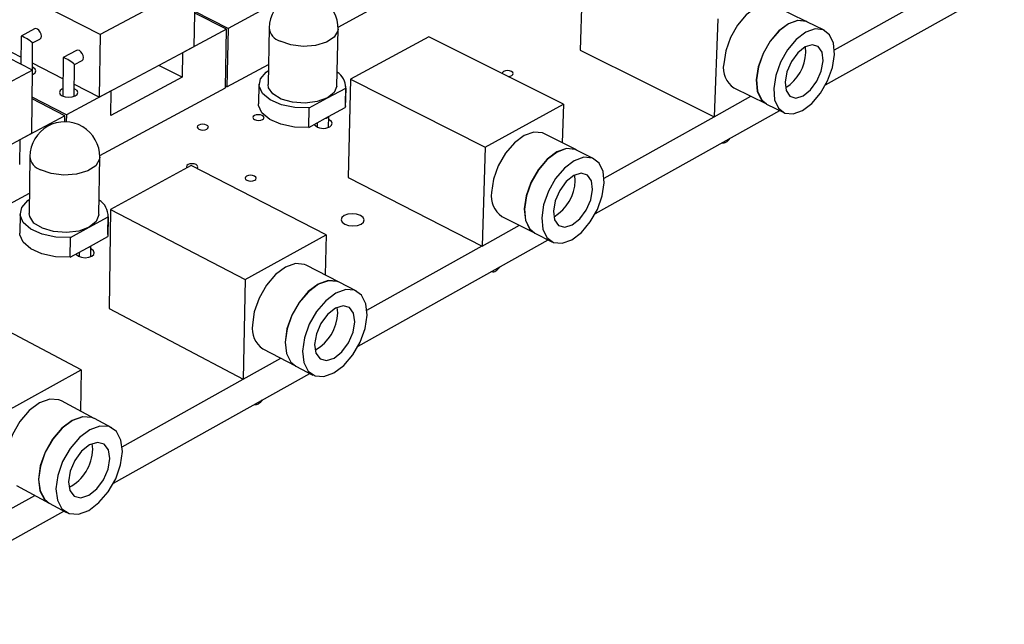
# Model space of a CAD drawing. Extents: x 67 to 205, y 67 to 144.
# Tile 10 of 14: x 143 to 181, y 74 to 97. Entities that reach past the tile are written whole.
import ezdxf

# ---------------------------------------------------------------- set-up
doc = ezdxf.new("R2010")
doc.units = 0
doc.layers.get('0').update_dxf_attribs({"linetype": 'CONTINUOUS'})

msp = doc.modelspace()

# ---------------------------------------------------------------- linework, layer by layer
at = {"color": 7, "linetype": 'CONTINUOUS'}
for p, q in [((146.07, 96.589), (139.692, 99.839)), ((164.775, 99.738), (164.65, 95.975)), ((143.46, 95.205), (137.082, 98.482)), ((149.76, 98.547), (146.07, 96.589)), ((149.718, 96.121), (149.76, 98.547)), ((174.145, 94.635), (181.062, 98.502)), ((174.486, 95.994), (178.544, 98.254)), ((152.722, 97.726), (151.026, 96.82)), ((155.279, 96.871), (157.042, 97.82)), ((173.421, 97.077), (172.158, 97.693)), ((150.965, 96.787), (149.74, 97.407)), ((151.026, 96.82), (149.741, 97.469)), ((169.982, 97.184), (169.835, 93.402)), ((143.54, 96.799), (143.021, 96.525)), ((150.965, 96.787), (149.26, 95.876)), ((150.923, 94.527), (150.965, 96.787)), ((151.026, 96.82), (150.983, 94.56)), ((152.618, 96.845), (152.573, 94.651)), ((155.229, 94.59), (155.28, 96.784)), ((174.094, 96.748), (173.427, 97.073)), ((143.021, 96.524), (143.009, 95.436)), ((143.462, 96.255), (143.747, 96.406)), ((146.07, 96.589), (146.037, 94.154)), ((158.796, 96.498), (155.761, 94.854)), ((164.008, 93.893), (158.796, 96.498)), ((143.012, 95.706), (141.837, 96.309)), ((143.451, 95.209), (143.462, 96.256)), ((146.037, 94.154), (149.718, 96.121)), ((173.382, 95.89), (173.37, 96.108)), ((144.646, 95.691), (144.628, 94.199)), ((145.165, 95.967), (144.647, 95.693)), ((149.26, 95.876), (149.244, 94.931)), ((164.65, 95.975), (169.835, 93.402)), ((144.636, 94.872), (143.454, 95.479)), ((145.073, 94.191), (145.088, 95.423)), ((145.088, 95.422), (145.374, 95.574)), ((149.244, 94.931), (148.347, 95.388)), ((150.983, 94.56), (152.589, 95.423)), ((143.46, 95.205), (139.693, 93.207)), ((143.433, 92.762), (143.46, 95.205)), ((149.244, 94.931), (146.486, 93.453)), ((146.037, 94.154), (145.079, 94.645)), ((146.058, 91.91), (150.923, 94.527)), ((150.983, 94.56), (150.924, 94.59)), ((152.219, 94.658), (152.203, 93.904)), ((154.871, 94.131), (155.576, 94.513)), ((155.576, 94.513), (155.559, 93.759)), ((155.565, 93.827), (155.583, 94.581)), ((155.761, 94.854), (155.67, 91.055)), ((155.761, 94.854), (160.975, 92.222)), ((170.597, 94.52), (171.857, 93.898)), ((144.769, 93.476), (143.448, 94.157)), ((146.499, 94.401), (144.769, 93.476)), ((146.486, 93.453), (146.499, 94.401)), ((154.164, 93.748), (154.871, 94.131)), ((169.835, 93.402), (171.256, 94.194)), ((144.707, 93.443), (143.448, 94.092)), ((154.148, 92.992), (154.164, 93.748)), ((154.913, 93.408), (155.559, 93.759)), ((155.565, 93.827), (155.559, 93.759)), ((160.975, 92.222), (164.008, 93.893)), ((164.008, 93.893), (163.958, 92.393)), ((171.864, 93.894), (172.529, 93.566)), ((144.707, 93.443), (142.966, 92.513)), ((144.704, 93.206), (144.707, 93.443)), ((144.769, 93.476), (144.765, 93.205)), ((154.795, 93.344), (154.913, 93.408)), ((154.916, 93), (154.926, 93.415)), ((165.238, 89.656), (172.371, 93.644)), ((165.577, 91.032), (169.834, 93.403)), ((154.148, 92.992), (154.795, 93.344)), ((154.477, 93.171), (154.473, 93.01)), ((139.677, 90.755), (143.433, 92.762)), ((164.506, 92.118), (163.241, 92.754)), ((142.966, 92.513), (142.957, 91.562)), ((160.975, 92.222), (160.862, 88.404)), ((143.358, 91.87), (143.334, 89.655)), ((146.029, 89.62), (146.06, 91.835)), ((165.18, 91.78), (164.512, 92.115)), ((149.599, 91.516), (146.472, 89.821)), ((154.817, 88.83), (149.599, 91.516)), ((164.461, 90.928), (164.447, 91.143)), ((155.67, 91.055), (160.862, 88.404)), ((138.37, 87.773), (143.342, 90.449)), ((142.975, 89.658), (142.967, 88.897)), ((146.378, 88.853), (146.389, 89.614)), ((146.472, 89.821), (146.418, 85.986)), ((146.472, 89.821), (151.69, 87.108)), ((161.623, 89.549), (162.885, 88.908)), ((145.653, 89.133), (146.38, 89.527)), ((146.38, 89.527), (146.369, 88.766)), ((160.862, 88.404), (162.3, 89.205)), ((144.925, 88.738), (145.653, 89.133)), ((146.378, 88.853), (146.369, 88.766)), ((151.69, 87.108), (154.817, 88.83)), ((154.817, 88.83), (154.781, 87.286)), ((162.892, 88.905), (163.558, 88.566)), ((144.915, 87.976), (144.925, 88.738)), ((145.582, 88.338), (145.704, 88.404)), ((145.704, 88.404), (146.369, 88.766)), ((145.713, 87.992), (145.718, 88.412)), ((156.059, 84.525), (163.416, 88.638)), ((156.396, 85.917), (160.861, 88.405)), ((144.915, 87.976), (145.582, 88.338)), ((145.266, 88.166), (145.263, 87.998)), ((155.318, 87.008), (154.052, 87.663)), ((151.69, 87.108), (151.614, 83.253)), ((155.994, 86.659), (155.325, 87.004)), ((145.341, 83.611), (140.12, 86.38)), ((146.418, 85.986), (151.614, 83.253)), ((155.267, 85.815), (155.251, 86.026)), ((152.373, 84.427), (153.636, 83.766)), ((151.614, 83.253), (153.069, 84.063)), ((142.116, 81.835), (145.341, 83.611)), ((145.341, 83.611), (145.32, 82.018)), ((146.594, 79.234), (154.186, 83.478)), ((153.643, 83.763), (154.31, 83.413)), ((146.928, 80.644), (151.614, 83.254)), ((145.846, 81.738), (144.579, 82.413)), ((146.522, 81.378), (145.853, 81.734)), ((145.786, 80.542), (145.769, 80.75)), ((142.834, 79.146), (144.098, 78.464)), ((142.079, 77.942), (143.549, 78.761)), ((136.83, 73.776), (144.668, 78.157)), ((144.105, 78.461), (144.772, 78.101))]:
    msp.add_line(p, q, dxfattribs=at)
for points in [[(172.158, 97.693), (172.121, 97.709), (171.803, 97.744), (171.442, 97.617), (171.075, 97.343), (170.738, 96.946), (170.464, 96.467), (170.28, 95.952), (170.203, 95.453)], [(143.747, 96.406), (143.755, 96.41), (143.79, 96.454), (143.803, 96.521), (143.792, 96.599), (143.758, 96.679), (143.706, 96.746), (143.646, 96.792), (143.584, 96.809), (143.54, 96.799)], [(173.421, 97.077), (173.384, 97.093), (173.066, 97.127), (172.706, 97), (172.339, 96.724), (172.002, 96.327), (171.727, 95.846), (171.542, 95.331), (171.465, 94.831), (171.504, 94.395), (171.654, 94.067), (171.857, 93.898)], [(173.427, 97.073), (173.391, 97.09), (173.073, 97.123), (172.713, 96.996), (172.346, 96.721), (172.008, 96.323), (171.734, 95.843), (171.549, 95.328), (171.472, 94.827), (171.51, 94.392), (171.661, 94.064), (171.864, 93.894)], [(174.487, 95.808), (174.45, 96.244), (174.302, 96.573), (174.058, 96.764), (173.74, 96.798), (173.38, 96.67), (173.013, 96.394), (172.675, 95.996), (172.4, 95.516), (172.215, 95), (172.138, 94.499), (172.176, 94.063), (172.326, 93.735), (172.572, 93.547), (172.891, 93.515), (173.25, 93.645), (173.616, 93.921), (173.951, 94.318), (174.225, 94.796), (174.409, 95.31), (174.487, 95.808)], [(174.048, 95.564), (174.008, 95.894), (173.862, 96.113), (173.633, 96.186), (173.355, 96.102), (173.071, 95.873), (172.824, 95.535), (172.651, 95.139), (172.58, 94.745), (172.621, 94.415), (172.767, 94.197), (172.997, 94.125), (173.274, 94.21), (173.558, 94.439), (173.804, 94.776), (173.977, 95.171), (174.048, 95.564)], [(145.374, 95.574), (145.381, 95.578), (145.417, 95.622), (145.43, 95.689), (145.418, 95.768), (145.384, 95.847), (145.333, 95.915), (145.272, 95.961), (145.21, 95.978), (145.165, 95.967)], [(143.458, 95.031), (143.485, 95.044), (143.56, 95.104), (143.585, 95.175), (143.556, 95.246), (143.477, 95.306), (143.452, 95.318)], [(154.164, 93.748), (153.609, 93.76), (153.086, 93.865), (152.651, 94.053), (152.353, 94.302), (152.223, 94.586), (152.275, 94.873), (152.503, 95.133), (152.584, 95.189)], [(162.002, 94.995), (162.046, 95.031), (162.058, 95.074), (162.038, 95.117), (161.989, 95.153), (161.917, 95.177), (161.835, 95.186), (161.754, 95.177), (161.686, 95.153), (161.643, 95.117), (161.63, 95.081)], [(161.868, 94.962), (161.935, 94.971), (162.002, 94.995)], [(154.871, 94.131), (154.477, 93.986), (154.005, 93.928), (153.519, 93.963), (153.084, 94.088), (152.761, 94.284), (152.591, 94.527), (152.573, 94.651)], [(155.229, 94.59), (155.133, 94.342), (154.871, 94.131)], [(144.632, 94.488), (144.598, 94.472), (144.523, 94.412), (144.498, 94.34), (144.528, 94.269), (144.607, 94.209)], [(144.607, 94.209), (144.724, 94.168), (144.861, 94.154), (144.997, 94.168), (145.111, 94.209), (145.186, 94.269), (145.21, 94.34), (145.181, 94.412), (145.101, 94.472), (145.077, 94.484)], [(154.148, 92.992), (153.593, 93.004), (153.07, 93.11), (152.635, 93.298), (152.337, 93.548), (152.208, 93.832), (152.203, 93.904)], [(152.357, 93.29), (152.402, 93.327), (152.416, 93.37), (152.397, 93.413), (152.348, 93.45), (152.277, 93.474), (152.195, 93.483), (152.113, 93.474), (152.044, 93.45), (152, 93.413), (151.986, 93.37), (152.005, 93.327), (152.053, 93.29), (152.125, 93.266), (152.207, 93.257), (152.289, 93.266), (152.357, 93.29)], [(150.203, 92.922), (150.247, 92.958), (150.262, 93.001), (150.243, 93.045), (150.195, 93.081), (150.124, 93.106), (150.041, 93.115), (149.959, 93.106), (149.89, 93.081), (149.846, 93.045), (149.831, 93.001), (149.85, 92.958), (149.898, 92.922), (149.969, 92.897), (150.052, 92.888), (150.134, 92.897), (150.203, 92.922)], [(154.957, 93.019), (155.03, 93.079), (155.052, 93.15), (155.021, 93.221), (154.94, 93.282), (154.923, 93.29)], [(163.241, 92.754), (163.186, 92.778), (162.855, 92.809), (162.483, 92.677), (162.106, 92.395), (161.761, 91.991), (161.481, 91.504), (161.296, 90.983), (161.222, 90.478)], [(164.506, 92.118), (164.451, 92.142), (164.121, 92.173), (163.749, 92.041), (163.371, 91.758), (163.026, 91.353), (162.746, 90.865), (162.56, 90.343), (162.486, 89.837), (162.531, 89.398), (162.69, 89.069), (162.885, 88.908)], [(164.512, 92.115), (164.457, 92.139), (164.127, 92.17), (163.755, 92.037), (163.378, 91.755), (163.033, 91.35), (162.753, 90.862), (162.567, 90.339), (162.493, 89.834), (162.537, 89.395), (162.696, 89.065), (162.892, 88.905)], [(165.58, 90.844), (165.538, 91.283), (165.381, 91.614), (165.125, 91.804), (164.795, 91.834), (164.423, 91.701), (164.046, 91.418), (163.701, 91.013), (163.421, 90.524), (163.234, 90.001), (163.16, 89.495), (163.204, 89.056), (163.363, 88.727), (163.62, 88.539), (163.95, 88.511), (164.322, 88.646), (164.697, 88.929), (165.041, 89.334), (165.319, 89.82), (165.505, 90.34), (165.58, 90.844)], [(149.814, 91.405), (149.837, 91.428), (149.851, 91.472), (149.833, 91.515), (149.784, 91.552), (149.713, 91.577), (149.63, 91.586), (149.547, 91.577), (149.479, 91.552), (149.433, 91.515), (149.419, 91.472), (149.438, 91.428)], [(152.056, 90.945), (152.101, 90.982), (152.115, 91.026), (152.096, 91.07), (152.047, 91.107), (151.976, 91.132), (151.892, 91.14), (151.81, 91.132), (151.741, 91.107), (151.696, 91.07), (151.682, 91.026), (151.701, 90.982), (151.75, 90.945), (151.822, 90.92), (151.905, 90.911), (151.987, 90.92), (152.056, 90.945)], [(165.128, 90.592), (165.083, 90.925), (164.93, 91.144), (164.692, 91.215), (164.404, 91.127), (164.112, 90.893), (163.859, 90.549), (163.685, 90.147), (163.615, 89.749), (163.661, 89.416), (163.815, 89.198), (164.054, 89.128), (164.341, 89.217), (164.632, 89.451), (164.884, 89.795), (165.058, 90.195), (165.128, 90.592)], [(144.925, 88.738), (144.361, 88.75), (143.833, 88.859), (143.397, 89.053), (143.101, 89.31), (142.977, 89.602), (143.038, 89.898), (143.277, 90.165), (143.34, 90.21)], [(145.653, 89.133), (145.249, 88.984), (144.768, 88.924), (144.275, 88.96), (143.838, 89.088), (143.515, 89.291), (143.35, 89.541), (143.334, 89.655)], [(146.029, 89.62), (146.029, 89.607), (145.925, 89.35), (145.653, 89.133)], [(156.171, 89.248), (156.262, 89.326), (156.29, 89.417), (156.25, 89.508), (156.148, 89.585), (155.999, 89.636), (155.827, 89.654), (155.657, 89.636), (155.515, 89.585), (155.423, 89.508), (155.395, 89.417), (155.435, 89.326), (155.537, 89.248), (155.686, 89.197), (155.859, 89.179), (156.029, 89.197), (156.171, 89.248)], [(144.915, 87.976), (144.352, 87.988), (143.824, 88.097), (143.389, 88.291), (143.093, 88.548), (142.969, 88.841), (142.967, 88.897)], [(145.142, 88.099), (145.16, 88.071), (145.241, 88.009), (145.359, 87.967), (145.497, 87.953), (145.634, 87.967), (145.749, 88.009)], [(145.749, 88.009), (145.825, 88.071), (145.849, 88.144), (145.819, 88.218), (145.739, 88.28), (145.717, 88.291)], [(154.052, 87.663), (153.977, 87.695), (153.634, 87.723), (153.249, 87.585), (152.861, 87.297), (152.508, 86.885), (152.223, 86.39), (152.037, 85.861), (151.966, 85.35)], [(155.318, 87.008), (155.243, 87.04), (154.901, 87.067), (154.516, 86.929), (154.128, 86.639), (153.774, 86.226), (153.49, 85.731), (153.302, 85.201), (153.231, 84.69), (153.282, 84.247), (153.45, 83.917), (153.636, 83.766)], [(155.325, 87.004), (155.25, 87.037), (154.907, 87.064), (154.523, 86.926), (154.135, 86.636), (153.781, 86.223), (153.496, 85.727), (153.309, 85.198), (153.237, 84.686), (153.288, 84.244), (153.457, 83.913), (153.643, 83.763)], [(156.401, 85.728), (156.352, 86.171), (156.186, 86.503), (155.919, 86.691), (155.576, 86.718), (155.192, 86.579), (154.804, 86.289), (154.45, 85.876), (154.165, 85.379), (153.977, 84.849), (153.905, 84.337), (153.956, 83.895), (154.124, 83.564), (154.393, 83.378), (154.736, 83.354), (155.119, 83.494), (155.506, 83.785), (155.858, 84.197), (156.141, 84.691), (156.328, 85.219), (156.401, 85.728)], [(155.934, 85.468), (155.884, 85.804), (155.723, 86.023), (155.475, 86.092), (155.178, 85.999), (154.878, 85.76), (154.619, 85.409), (154.443, 85.002), (154.375, 84.599), (154.426, 84.263), (154.588, 84.045), (154.836, 83.978), (155.133, 84.071), (155.433, 84.311), (155.69, 84.661), (155.866, 85.067), (155.934, 85.468)], [(144.579, 82.413), (144.481, 82.455), (144.125, 82.478), (143.728, 82.335), (143.329, 82.039), (142.966, 81.619), (142.677, 81.116), (142.489, 80.58), (142.421, 80.063)], [(145.846, 81.738), (145.749, 81.779), (145.393, 81.802), (144.996, 81.658), (144.597, 81.361), (144.234, 80.94), (143.944, 80.436), (143.755, 79.899), (143.687, 79.382), (143.745, 78.936), (143.923, 78.604), (144.098, 78.464)], [(145.853, 81.734), (145.756, 81.776), (145.4, 81.799), (145.003, 81.655), (144.603, 81.358), (144.241, 80.936), (143.951, 80.432), (143.762, 79.895), (143.693, 79.378), (143.751, 78.932), (143.93, 78.601), (144.105, 78.461)], [(146.936, 80.453), (146.88, 80.899), (146.704, 81.232), (146.425, 81.419), (146.069, 81.442), (145.672, 81.297), (145.273, 81), (144.91, 80.578), (144.62, 80.073), (144.431, 79.536), (144.362, 79.018), (144.419, 78.572), (144.597, 78.24), (144.878, 78.056), (145.234, 78.036), (145.631, 78.182), (146.028, 78.48), (146.389, 78.901), (146.678, 79.403), (146.866, 79.938), (146.936, 80.453)], [(146.455, 80.185), (146.399, 80.523), (146.229, 80.742), (145.971, 80.809), (145.664, 80.712), (145.355, 80.466), (145.091, 80.109), (144.912, 79.696), (144.846, 79.288), (144.903, 78.95), (145.073, 78.732), (145.332, 78.667), (145.638, 78.765), (145.947, 79.011), (146.21, 79.367), (146.388, 79.779), (146.455, 80.185)]]:
    msp.add_lwpolyline(points, dxfattribs=at)
at = {"color": 8, "linetype": 'CONTINUOUS'}
for points in [[(155.28, 96.784), (155.273, 96.721), (155.134, 96.48), (154.834, 96.284), (154.414, 96.16), (153.931, 96.124), (153.45, 96.183), (153.037, 96.327)], [(146.06, 91.835), (146.05, 91.756), (145.902, 91.508), (145.592, 91.306), (145.162, 91.178), (144.67, 91.142), (144.184, 91.202), (143.769, 91.35)]]:
    msp.add_lwpolyline(points, dxfattribs=at)
at = {"color": 7, "linetype": 'CONTINUOUS'}
for centre, radius, start, end in [((153.949, 96.816), 1.332, 358.6349, 178.7529), ((142.526, 95.226), 1.39, 47.73, 69.1457), ((144.168, 94.403), 1.374, 47.9463, 69.648), ((171.699, 95.956), 1.685, 302.4711, 357.7503), ((171.118, 95.289), 0.929, 169.8749, 235.8757), ((154.884, 94.535), 0.693, 358.209, 58.9347), ((154.767, 93.536), 0.194, 278.137, 318.9009), ((144.709, 91.855), 1.351, 359.1702, 179.3614), ((154.71, 93.428), 0.478, 222.3405, 301.0723), ((170.191, 92.568), 0.177, 254.1006, 304.1948), ((170.025, 92.855), 0.508, 301.4379, 325.3057), ((162.778, 90.983), 1.684, 300.806, 358.1346), ((162.147, 90.326), 0.937, 170.6899, 236.0073), ((145.68, 89.572), 0.701, 356.3442, 59.3834), ((145.552, 88.538), 0.203, 278.4494, 318.5885), ((161.276, 87.596), 0.188, 255.1322, 303.9966), ((161.11, 87.885), 0.521, 301.3271, 325.1625), ((153.583, 85.859), 1.684, 299.1112, 358.5139), ((152.9, 85.211), 0.945, 171.5433, 236.0792), ((152.09, 82.473), 0.199, 256.1515, 303.802), ((151.924, 82.765), 0.534, 301.2173, 325.0152), ((144.1, 80.575), 1.687, 297.3879, 358.8869)]:
    msp.add_arc(centre, radius, start, end, dxfattribs=at)
at = {"color": 8, "linetype": 'CONTINUOUS'}
for centre, radius, start, end in [((153.205, 96.891), 0.589, 184.537, 253.4827), ((143.949, 91.915), 0.593, 184.3602, 252.3797)]:
    msp.add_arc(centre, radius, start, end, dxfattribs=at)

doc.saveas('drawing.dxf')
